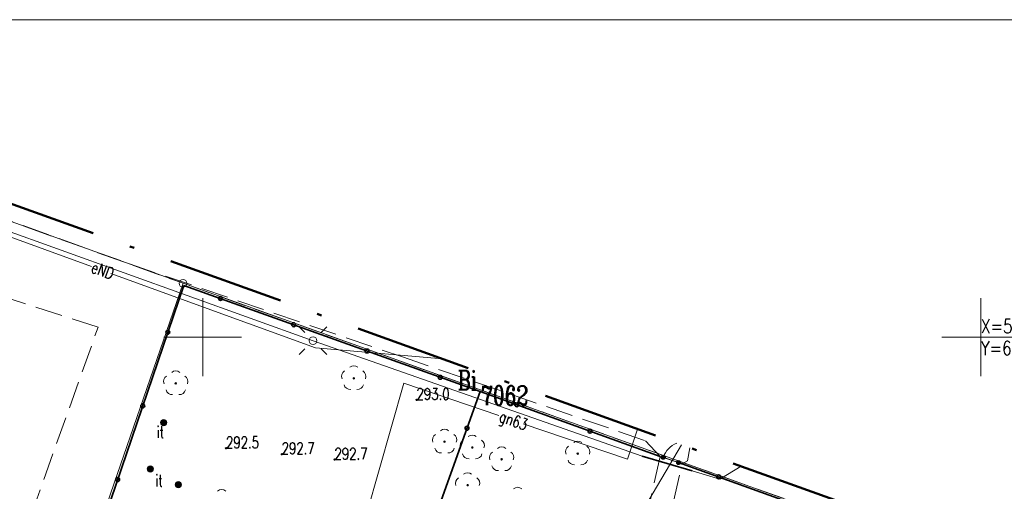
# Model space of a CAD drawing. Extents: x 6587436 to 6587586, y 5577660 to 5577870.
# Tile 7 of 8: x 6587488 to 6587552, y 5577840 to 5577870. Entities that reach past the tile are written whole.
import ezdxf
from ezdxf.enums import TextEntityAlignment as Align

# ---------------------------------------------------------------- set-up
doc = ezdxf.new("R2010")
doc.units = 0
doc.header["$MEASUREMENT"] = 0
doc.linetypes.add('SKARP1000', pattern=[2.45, 1.75, -0.7])
doc.linetypes.add('ZAKRES500', pattern=[12.8, 7.5, -2.5, 0.3, -2.5])
for name, color, linetype, lineweight in [('61', 7, 'Continuous', 0), ('DROGI', 7, 'Continuous', 0), ('ENN ELEM.', 7, 'Continuous', 0), ('ENN PRZEWÓD', 7, 'Continuous', 0), ('G PRZEW.', 7, 'Continuous', 0), ('GRANICE DZIA£EK', 7, 'Continuous', 0), ('GRANICE PODZIA£U', 7, 'Continuous', 0), ('GRANICE U¯YTKÓW', 7, 'Continuous', 0), ('OGRODZENIA', 7, 'Continuous', 0), ('PKT. WYS.', 7, 'Continuous', 0), ('SZKIC PODST.', 7, 'Continuous', 0), ('ZIELEÑ', 7, 'Continuous', 0)]:
    doc.layers.add(name, color=color, linetype=linetype, lineweight=lineweight)
doc.styles.add('ROMANC', font='ROMANC')

# ---------------------------------------------------------------- blocks, each defined once
blk = doc.blocks.new('US250')
at = {"layer": 'ZIELEÑ', "linetype": 'Continuous', "lineweight": 0}
h = blk.add_hatch(color=7, dxfattribs=at)
edge = h.paths.add_edge_path()
edge.add_arc((0.000294, -0.000113), 0.2, 0, 360)
at = {"layer": 'ZIELEÑ', "color": 7, "linetype": 'Continuous', "lineweight": 0}
blk.add_arc((0.000294, -0.000113), 0.2, 0, 359.999427, dxfattribs=at)
blk = doc.blocks.new('PW010')
at = {"layer": 'PKT. WYS.', "linetype": 'Continuous', "lineweight": 0}
h = blk.add_hatch(color=7, dxfattribs=at)
edge = h.paths.add_edge_path()
edge.add_arc((0, 0), 0.045, 0, 360)
at = {"layer": 'PKT. WYS.', "color": 7, "linetype": 'Continuous', "lineweight": 0}
blk.add_arc((0, 0), 0.045, 0, 359.99943, dxfattribs=at)
blk = doc.blocks.new('OP0210')
at = {"layer": 'ZIELEÑ', "linetype": 'Continuous', "lineweight": 0}
h = blk.add_hatch(color=94, dxfattribs=at)
edge = h.paths.add_edge_path()
edge.add_arc((0, 0), 0.05, 0, 360)
at = {"layer": 'ZIELEÑ', "color": 94, "linetype": 'Continuous', "lineweight": 0}
for centre, radius, start, end in [((0, 0.4), 0.4, 49.272, 130.728), ((-0.38, 0.124), 0.4, 121.308, 202.548), ((0, 0), 0.05, 0, 359.99943), ((0.38, 0.124), 0.4, 337.452, 58.692), ((-0.235, -0.324), 0.4, 193.221, 274.871), ((0.235, -0.324), 0.4, 265.129, 346.779)]:
    blk.add_arc(centre, radius, start, end, dxfattribs=at)

msp = doc.modelspace()

# ---------------------------------------------------------------- hatches: boundary and pattern name
at = {"layer": '61', "linetype": 'Continuous', "lineweight": 0}
h = msp.add_hatch(color=7, dxfattribs=at)
edge = h.paths.add_edge_path()
edge.add_arc((6587501.5, 5577842.86), 0.045, 0, 360)
at = {"layer": 'OGRODZENIA', "linetype": 'Continuous', "lineweight": 25}
h = msp.add_hatch(color=7, dxfattribs=at)
edge = h.paths.add_edge_path()
edge.add_arc((6587529.589749, 5577842.280029), 0.125, 0, 360)
h = msp.add_hatch(color=7, dxfattribs=at)
edge = h.paths.add_edge_path()
edge.add_arc((6587530.58, 5577841.94), 0.125, 0, 360)
at = {"layer": 'ZIELEÑ', "linetype": 'Continuous', "lineweight": 0}
h = msp.add_hatch(color=94, dxfattribs=at)
edge = h.paths.add_edge_path()
edge.add_arc((6587509.71, 5577847.36), 0.05, 0, 360)
h = msp.add_hatch(color=94, dxfattribs=at)
edge = h.paths.add_edge_path()
edge.add_arc((6587498.27, 5577847.03), 0.05, 0, 360)
h = msp.add_hatch(color=94, dxfattribs=at)
edge = h.paths.add_edge_path()
edge.add_arc((6587515.54, 5577843.28), 0.05, 0, 360)
h = msp.add_hatch(color=94, dxfattribs=at)
edge = h.paths.add_edge_path()
edge.add_arc((6587517.02, 5577840.49), 0.05, 0, 360)

# ---------------------------------------------------------------- linework, layer by layer
at = {"layer": '61', "color": 7, "linetype": 'Continuous', "lineweight": 0}
msp.add_arc((6587501.5, 5577842.86), 0.045, 0, 359.999427, dxfattribs=at)
at = {"layer": 'DROGI', "color": 7, "linetype": 'SKARP1000', "lineweight": 0}
for p, q in [((6587493.279749, 5577850.640029), (6587468.477033, 5577858.622728)), ((6587474.989749, 5577799.310029), (6587493.279749, 5577850.640029)), ((6587529.389749, 5577842.340029), (6587527.239749, 5577832.770029)), ((6587528.649749, 5577832.260029), (6587530.799749, 5577841.870029))]:
    msp.add_line(p, q, dxfattribs=at)
msp.add_lwpolyline([(6587470.114057, 5577863.453542), (6587483.859749, 5577858.840029), (6587495.299749, 5577854.710029), (6587512.829749, 5577848.730029), (6587528.459749, 5577843.340029), (6587529.389749, 5577842.340029), (6587530.799749, 5577841.870029), (6587531.159749, 5577842.050029), (6587531.298769, 5577842.887066)], dxfattribs=at)
at = {"layer": 'ENN ELEM.', "color": 7, "linetype": 'Continuous', "lineweight": 0}
for p, q in [((6587506.56, 5577850.301), (6587506.207, 5577850.654)), ((6587507.621, 5577850.301), (6587507.974, 5577850.654)), ((6587506.56, 5577849.24), (6587506.207, 5577848.887)), ((6587507.621, 5577849.24), (6587507.974, 5577848.887))]:
    msp.add_line(p, q, dxfattribs=at)
msp.add_circle((6587507.09, 5577849.77), 0.25, dxfattribs=at)
at = {"layer": 'ENN PRZEWÓD', "color": 1, "linetype": 'Continuous', "lineweight": 0}
for p, q in [((6587492.854712, 5577854.548971), (6587480.829749, 5577858.920029)), ((6587485.45415, 5577857.553517), (6587507.089749, 5577849.770029)), ((6587507.239749, 5577849.320029), (6587494.089836, 5577854.100005)), ((6587507.089749, 5577849.770029), (6587528.229749, 5577842.350029)), ((6587515.413116, 5577848.601555), (6587507.239749, 5577849.320029)), ((6587528.229749, 5577842.350029), (6587531.449749, 5577841.400029)), ((6587533.229749, 5577840.880029), (6587534.594413, 5577841.701536)), ((6587531.449749, 5577841.400029), (6587533.229749, 5577840.880029))]:
    msp.add_line(p, q, dxfattribs=at)
at = {"layer": 'ENN PRZEWÓD', "color": 1, "linetype": 'Continuous', "lineweight": 35}
msp.add_line((6587531.449749, 5577841.400029), (6587528.229749, 5577842.350029), dxfattribs=at)
at = {"layer": 'G PRZEW.', "color": 54, "linetype": 'Continuous', "lineweight": 0}
for p, q in [((6587512.929749, 5577847.050029), (6587510.301175, 5577837.850022)), ((6587519.031075, 5577844.969549), (6587512.929749, 5577847.050029)), ((6587527.299749, 5577842.150029), (6587520.600337, 5577844.43445)), ((6587527.938585, 5577844.095813), (6587527.299749, 5577842.150029)), ((6587530.762038, 5577843.080143), (6587518.539749, 5577822.430029))]:
    msp.add_line(p, q, dxfattribs=at)
at = {"layer": 'GRANICE DZIA£EK', "color": 7, "linetype": 'Continuous', "lineweight": 0}
for q in [(6587470.203029, 5577863.716095), (6587490.459749, 5577829.480029), (6587545.309749, 5577836.770029)]:
    msp.add_line((6587498.739749, 5577853.460029), q, dxfattribs=at)
msp.add_circle((6587498.74, 5577853.46), 0.25, dxfattribs=at)
at = {"layer": 'GRANICE PODZIA£U', "color": 7, "linetype": 'Continuous', "lineweight": 0}
for p, q in [((6587584.848387, 5577870.402824), (6587436.348387, 5577870.402824)), ((6587500, 5577847.5), (6587500, 5577852.5)), ((6587550, 5577847.5), (6587550, 5577852.5)), ((6587497.5, 5577850), (6587502.5, 5577850)), ((6587547.5, 5577850), (6587552.5, 5577850))]:
    msp.add_line(p, q, dxfattribs=at)
at = {"layer": 'GRANICE U¯YTKÓW', "color": 94, "linetype": 'SKARP1000', "lineweight": 0}
for p, q in [((6587470.203029, 5577863.716095), (6587498.739749, 5577853.460029)), ((6587498.739749, 5577853.460029), (6587545.309749, 5577836.770029))]:
    msp.add_line(p, q, dxfattribs=at)
at = {"layer": 'OGRODZENIA', "color": 7, "linetype": 'Continuous', "lineweight": 35}
for p, q in [((6587490.508, 5577829.016), (6587498.79, 5577853.33)), ((6587498.79, 5577853.33), (6587517.83, 5577846.5)), ((6587517.83, 5577846.5), (6587514.41, 5577836.97)), ((6587517.83, 5577846.5), (6587529.39, 5577842.34)), ((6587530.58, 5577841.94), (6587530.8, 5577841.87)), ((6587530.8, 5577841.87), (6587545.38, 5577836.62))]:
    msp.add_line(p, q, dxfattribs=at)
at = {"layer": 'OGRODZENIA', "color": 7, "linetype": 'Continuous', "lineweight": 25}
msp.add_line((6587529.39, 5577842.34), (6587529.59, 5577842.28), dxfattribs=at)
at = {"layer": 'OGRODZENIA', "color": 7, "linetype": 'Continuous', "lineweight": 0}
msp.add_line((6587529.589749, 5577842.280029), (6587530.579749, 5577841.940029), dxfattribs=at)
at = {"layer": 'OGRODZENIA', "color": 7, "linetype": 'Continuous', "lineweight": 35}
for centre in [(6587501.142927, 5577852.485901), (6587505.849283, 5577850.797644), (6587497.762572, 5577850.314385), (6587510.555639, 5577849.109387), (6587515.261995, 5577847.42113), (6587496.150445, 5577845.58141), (6587520.182071, 5577845.653519), (6587516.985311, 5577844.146962), (6587524.886715, 5577843.960498), (6587533.151905, 5577841.023059), (6587494.538318, 5577840.848436)]:
    msp.add_circle(centre, 0.125, dxfattribs=at)
at = {"layer": 'OGRODZENIA', "color": 7, "linetype": 'Continuous', "lineweight": 25}
for centre in [(6587529.589749, 5577842.280029), (6587530.58, 5577841.94)]:
    msp.add_circle(centre, 0.125, dxfattribs=at)
at = {"layer": 'OGRODZENIA', "color": 7, "linetype": 'Continuous', "lineweight": 0}
msp.add_arc((6587531.008994, 5577841.793732), 1.5, 111.515941, 161.046, dxfattribs=at)
at = {"layer": 'SZKIC PODST.', "color": 5, "linetype": 'ZAKRES500', "lineweight": 50}
msp.add_line((6587577.269749, 5577826.350029), (6587470.549749, 5577864.740029), dxfattribs=at)
at = {"layer": 'ZIELEÑ', "color": 94, "linetype": 'Continuous', "lineweight": 0}
for centre, radius, start, end in [((6587509.71, 5577847.76), 0.4, 49.272, 130.728), ((6587497.89, 5577847.154), 0.4, 121.308, 202.548), ((6587498.27, 5577847.43), 0.4, 49.272, 130.728), ((6587498.65, 5577847.154), 0.4, 337.452, 58.692), ((6587509.33, 5577847.484), 0.4, 121.308, 202.548), ((6587509.71, 5577847.36), 0.05, 0, 359.999427), ((6587510.09, 5577847.484), 0.4, 337.452, 58.692), ((6587498.27, 5577847.03), 0.05, 0, 359.999427), ((6587509.475, 5577847.036), 0.4, 193.221, 274.871), ((6587509.945, 5577847.036), 0.4, 265.129, 346.779), ((6587498.035, 5577846.706), 0.4, 193.221, 274.871), ((6587498.505, 5577846.706), 0.4, 265.129, 346.779), ((6587515.16, 5577843.404), 0.4, 121.308, 202.548), ((6587515.54, 5577843.68), 0.4, 49.272, 130.728), ((6587515.92, 5577843.404), 0.4, 337.452, 58.692), ((6587515.54, 5577843.28), 0.05, 0, 359.999427), ((6587515.305, 5577842.956), 0.4, 193.221, 274.871), ((6587515.775, 5577842.956), 0.4, 265.129, 346.779), ((6587517.02, 5577840.89), 0.4, 49.272, 130.728), ((6587516.64, 5577840.614), 0.4, 121.308, 202.548), ((6587517.02, 5577840.49), 0.05, 0, 359.999427), ((6587517.4, 5577840.614), 0.4, 337.452, 58.692), ((6587501.22, 5577839.81), 0.4, 49.272, 130.728), ((6587520.24, 5577839.95), 0.4, 49.272, 130.728)]:
    msp.add_arc(centre, radius, start, end, dxfattribs=at)

# ---------------------------------------------------------------- block references
at = {"layer": 'PKT. WYS.', "color": 7, "linetype": 'Continuous', "lineweight": 0}
for p in [(6587513.74, 5577845.97), (6587505.08, 5577842.48), (6587508.47, 5577842.13)]:
    msp.add_blockref('PW010', p, dxfattribs=at)
at = {"layer": 'ZIELEÑ', "color": 7, "linetype": 'Continuous', "lineweight": 0}
for p in [(6587497.5, 5577844.51), (6587496.63, 5577841.53), (6587498.44, 5577840.52)]:
    msp.add_blockref('US250', p, dxfattribs=at)
at = {"layer": 'ZIELEÑ', "color": 94, "linetype": 'Continuous', "lineweight": 0}
for p in [(6587517.32, 5577842.91), (6587519.21, 5577842.15), (6587524.1, 5577842.52)]:
    msp.add_blockref('OP0210', p, dxfattribs=at)

# ---------------------------------------------------------------- texts
at = {"layer": '61', "color": 7, "linetype": 'Continuous', "lineweight": 0, "style": 'ROMANC', "width": 0.733336}
msp.add_text('292.5', height=0.75, dxfattribs=at).set_placement((6587501.5, 5577842.86))
at = {"layer": 'ENN PRZEWÓD', "color": 1, "linetype": 'Continuous', "lineweight": 0, "style": 'ROMANC', "width": 0.733336}
msp.add_text('eND', height=0.75, rotation=340.022, dxfattribs=at).set_placement((6587492.77, 5577854.18))
at = {"layer": 'G PRZEW.', "color": 54, "linetype": 'Continuous', "lineweight": 0, "style": 'ROMANC', "width": 0.733336}
msp.add_text('gn63', height=0.75, rotation=341.173, dxfattribs=at).set_placement((6587518.98, 5577844.59))
at = {"layer": 'GRANICE DZIA£EK', "color": 7, "linetype": 'Continuous', "lineweight": 0, "style": 'ROMANC', "width": 0.704003}
msp.add_text('7062', height=1.249998, dxfattribs=at).set_placement((6587517.894, 5577846.877), align=Align.TOP_LEFT)
at = {"layer": 'GRANICE U¯YTKÓW', "color": 94, "linetype": 'Continuous', "lineweight": 0, "style": 'ROMANC', "width": 0.704003}
msp.add_text('Bi', height=1.249998, dxfattribs=at).set_placement((6587516.391, 5577846.617))
at = {"layer": 'PKT. WYS.', "color": 7, "linetype": 'Continuous', "lineweight": 0, "style": 'ROMANC', "width": 0.733336}
for s, p in [('293.0', (6587513.74, 5577845.97)), ('292.7', (6587505.08, 5577842.48)), ('292.7', (6587508.47, 5577842.13))]:
    msp.add_text(s, height=0.75, dxfattribs=at).set_placement(p)
at = {"layer": 'SZKIC PODST.', "color": 7, "linetype": 'Continuous', "lineweight": 0, "style": 'ROMANC', "width": 0.8}
for s, p in [('X=5577850.00', (6587550, 5577850.7)), ('Y=6587550.00', (6587550, 5577849.3))]:
    msp.add_text(s, height=0.9, dxfattribs=at).set_placement(p, align=Align.MIDDLE_LEFT)
at = {"layer": 'ZIELEÑ', "color": 7, "linetype": 'Continuous', "lineweight": 0, "style": 'ROMANC', "width": 0.733336}
for p in [(6587497.04, 5577843.52), (6587496.96, 5577840.41)]:
    msp.add_text('it', height=0.75, dxfattribs=at).set_placement(p)

doc.saveas('drawing.dxf')
